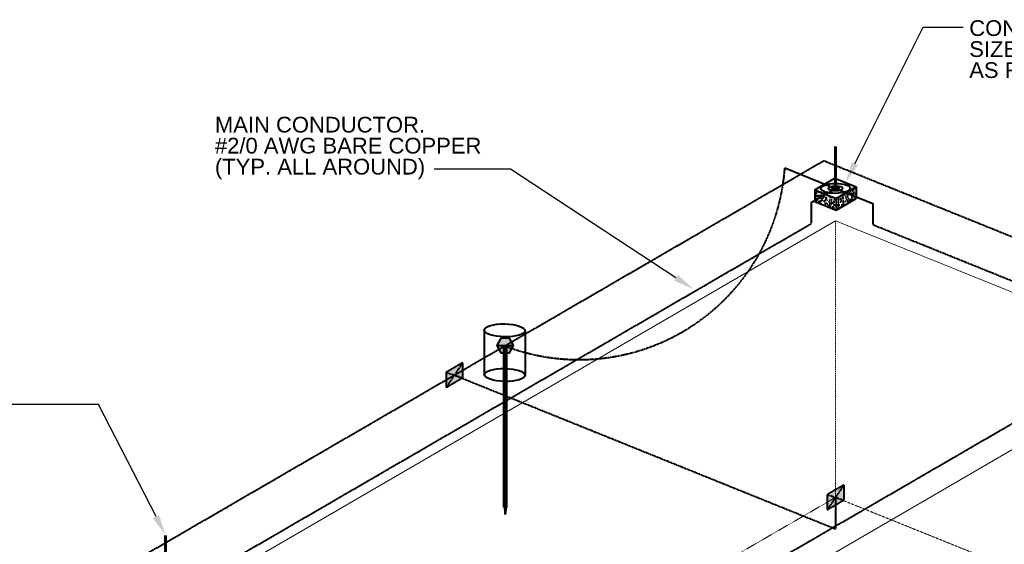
# Model space of a CAD drawing. Header units: inches. Extents: x 0 to 12596, y 259 to 10564.
# Tile 15 of 16: x 2354 to 2917, y 10232 to 10532. Entities that reach past the tile are written whole.
import ezdxf
from ezdxf import colors
from ezdxf.entities.mleader import LeaderData, LeaderLine
from ezdxf.math import Vec2, Vec3

# ---------------------------------------------------------------- set-up
doc = ezdxf.new("R2010")
doc.units = ezdxf.units.IN
doc.header["$MEASUREMENT"] = 0
doc.linetypes.add('DASHED2', pattern=[0.375, 0.25, -0.125])
doc.linetypes.add('HIDDEN2', pattern=[0.1875, 0.125, -0.0625])
for name, color, linetype, lineweight in [('E-ANNO-TEXT', 7, 'Continuous', 25), ('E-ISO-BLDG', 131, 'Continuous', 9), ('E-ISO-GES', 7, 'DASHED2', 40), ('E-ISO-LPS', 7, 'DASHED2', 40)]:
    doc.layers.add(name, color=color, linetype=linetype, lineweight=lineweight)
doc.styles.get("Standard").update_dxf_attribs({"font": 'arial.ttf'})

msp = doc.modelspace()

# ---------------------------------------------------------------- hatches: boundary and pattern name
at = {"layer": 'E-ISO-GES'}
h = msp.add_hatch(color=256, dxfattribs=at)
h.dxf.hatch_style = 1
h.paths.add_polyline_path([(2628.98, 10349.94), (2626.58, 10345.79), (2628.98, 10341.63), (2633.78, 10341.63), (2636.18, 10345.79), (2633.78, 10349.94)])
at = {"layer": 'E-ISO-GES', "linetype": 'HIDDEN2'}
h = msp.add_hatch(color=256, dxfattribs=at)
h.dxf.hatch_style = 1
h.paths.add_polyline_path([(2630.88, 10253.31), (2631.88, 10253.31), (2631.88, 10341.63), (2630.88, 10341.63)])
at = {"layer": 'E-ISO-GES'}
h = msp.add_hatch(color=256, dxfattribs=at)
h.dxf.hatch_style = 1
h.paths.add_polyline_path([(2607.04, 10327.35), (2607.04, 10335.97), (2597.64, 10330.52), (2597.64, 10321.89)])
h = msp.add_hatch(color=256, dxfattribs=at)
h.dxf.hatch_style = 1
h.paths.add_polyline_path([(2824.89, 10257.45), (2824.89, 10266.07), (2815.49, 10260.63), (2815.49, 10252)])
at = {"layer": 'E-ISO-GES', "linetype": 'HIDDEN2'}
h = msp.add_hatch(color=256, dxfattribs=at)
h.dxf.hatch_style = 1
h.paths.add_polyline_path([(2631.38, 10253.31), (2630.88, 10253.31), (2631.38, 10249.25)])
h.paths.add_polyline_path([(2631.88, 10253.31), (2631.38, 10253.31), (2631.38, 10249.25)])
at = {"layer": 'E-ISO-LPS', "linetype": 'Continuous'}
h = msp.add_hatch(dxfattribs=at)
h.set_pattern_fill('AR-CONC', color=256, scale=0.5)
h.set_pattern_definition([(50, (424.819, 8478.7522), (3.586301, -0.3137607), [0.375, -4.125]), (355, (424.819, 8478.7522), (-0.6937567, 3.7609607), [0.3, -3.3]), (100.45144, (425.1178, 8478.726), (2.8925442, 3.4472), [0.318701, -3.5057106]), (46.1842, (424.819, 8479.7522), (5.3362067, -0.8275964), [0.5625, -6.1875]), (96.63564, (425.2636, 8479.6833), (4.67331, 4.870593), [0.478052, -5.258569]), (351.18416, (424.819, 8479.752), (4.67331, 4.870593), [0.45, -4.95]), (21, (425.319, 8479.5022), (2.9845353, -2.0130945), [0.375, -4.125]), (326, (425.319, 8479.5022), (1.2165767, 3.6257502), [0.3, -3.3]), (71.45144, (425.5676, 8479.3345), (4.201112, 1.6126558), [0.318701, -3.5057106]), (37.5, (424.8189, 8478.7522), (0.0607993, 1.66446927), [0, -3.26, 0, -3.35, 0, -3.3125]), (7.5, (424.819, 8478.7522), (1.3153477, 1.9720586), [0, -1.91, 0, -3.185, 0, -1.2625]), (327.5, (423.7039, 8478.7522), (2.6691122, -0.11277436), [0, -1.25, 0, -3.9, 0, -5.175]), (317.5, (423.204, 8478.7522), (2.9159308, 0.5005249), [0, -1.625, 0, -2.59, 0, -3.675])])
h.paths.add_polyline_path([(2815.07, 10432.07), (2808.36, 10434.78), (2808.36, 10428.18)])
h.paths.add_polyline_path([(2820.6, 10429.84), (2815.07, 10432.07), (2808.36, 10428.18), (2820.6, 10423.24)])
h.paths.add_polyline_path([(2832.02, 10429.86), (2825.31, 10432.57), (2820.6, 10429.84), (2820.6, 10423.24)])
h.paths.add_polyline_path([(2832.02, 10436.46), (2825.31, 10432.57), (2832.02, 10429.86)])
at = {"layer": 'E-ISO-LPS'}
h = msp.add_hatch(color=256, dxfattribs=at)
h.dxf.hatch_style = 1
edge = h.paths.add_edge_path()
edge.add_ellipse((2820.19, 10435.62), major_axis=(2.1, 0.02), ratio=0.336663, start_angle=89.798, end_angle=129.0017)
edge.add_line((2818.86, 10436.16), (2820.19, 10435.62))
edge.add_line((2820.19, 10435.62), (2820.19, 10436.33))
edge = h.paths.add_edge_path()
edge.add_ellipse((2820.19, 10435.62), major_axis=(2.1, 0.02), ratio=0.336663, start_angle=309.0017, end_angle=449.798)
edge.add_line((2820.19, 10436.33), (2820.19, 10435.62))
edge.add_line((2820.19, 10435.62), (2821.52, 10435.08))
edge = h.paths.add_edge_path()
edge.add_line((2820.19, 10435.62), (2819.12, 10435))
edge.add_ellipse((2820.19, 10435.62), major_axis=(2.1, 0.02), ratio=0.336663, start_angle=239.2739, end_angle=309.0017)
edge.add_line((2821.52, 10435.08), (2820.19, 10435.62))
edge = h.paths.add_edge_path()
edge.add_line((2820.19, 10435.62), (2818.86, 10436.16))
edge.add_ellipse((2820.19, 10435.62), major_axis=(2.1, 0.02), ratio=0.336663, start_angle=129.0017, end_angle=239.2739)
edge.add_line((2819.12, 10435), (2820.19, 10435.62))

# ---------------------------------------------------------------- linework, layer by layer
at = {"layer": 'E-ISO-BLDG', "linetype": 'Continuous'}
msp.add_line((2460.75, 10208.42), (2820.19, 10417.02), dxfattribs=at)
at = {"layer": 'E-ISO-BLDG'}
for p in [(2820.19, 10417.02), (2652.33, 10130.29)]:
    msp.add_line(p, (3012.62, 10339.38), dxfattribs=at)
at = {"layer": 'E-ISO-BLDG', "linetype": 'HIDDEN2'}
for p, q in [((2820.19, 10259.03), (2820.19, 10417.02)), ((2820.19, 10259.03), (2621.33, 10143.63)), ((3012.62, 10181.39), (2820.19, 10259.03))]:
    msp.add_line(p, q, dxfattribs=at)
at = {"layer": 'E-ISO-GES'}
for p, q in [((2421.78, 10224.15), (2813.51, 10451.48)), ((2626.58, 10345.79), (2636.18, 10345.79)), ((2630.88, 10345.79), (2631.88, 10345.79)), ((2607.04, 10335.97), (2597.64, 10330.52)), ((2607.04, 10335.97), (2597.64, 10321.89)), ((2607.04, 10335.98), (2607.04, 10327.35)), ((2597.64, 10330.52), (2597.64, 10321.89)), ((2597.64, 10330.52), (2607.04, 10327.35)), ((2597.64, 10321.89), (2607.04, 10327.35)), ((2602.34, 10328.94), (2820.11, 10241.07)), ((2824.89, 10266.07), (2815.49, 10260.63)), ((2824.89, 10266.07), (2815.49, 10252)), ((2824.89, 10266.08), (2824.89, 10257.45)), ((2815.49, 10260.63), (2815.49, 10252)), ((2815.49, 10260.63), (2824.89, 10257.45)), ((2815.49, 10252), (2824.89, 10257.45)), ((2820.11, 10259.07), (2820.11, 10241.07)), ((2630.88, 10253.31), (2631.88, 10253.31)), ((2630.88, 10253.31), (2631.38, 10249.25)), ((2631.38, 10249.25), (2631.38, 10253.31)), ((2631.88, 10253.31), (2631.38, 10249.25))]:
    msp.add_line(p, q, dxfattribs=at)
at = {"layer": 'E-ISO-GES', "linetype": 'DASHED2'}
msp.add_line((2813.51, 10451.48), (2929.72, 10404.59), dxfattribs=at)
at = {"layer": 'E-ISO-GES', "linetype": 'Continuous'}
for p, q in [((2619.45, 10354.67), (2619.45, 10329.19)), ((2642.73, 10354.29), (2642.73, 10328.8))]:
    msp.add_line(p, q, dxfattribs=at)
at = {"layer": 'E-ISO-GES', "linetype": 'Continuous', "lineweight": 60}
for p, q in [((2630.88, 10345.79), (2630.88, 10253.31)), ((2631.88, 10345.79), (2631.88, 10253.31))]:
    msp.add_line(p, q, dxfattribs=at)
at = {"layer": 'E-ISO-GES', "linetype": 'Continuous'}
msp.add_lwpolyline([(2636.18, 10345.79), (2633.78, 10349.94), (2628.98, 10349.94), (2626.58, 10345.79), (2628.98, 10341.63), (2633.78, 10341.63)], close=True, dxfattribs=at)
for centre in [(2631.09, 10354.48), (2631.09, 10328.99)]:
    msp.add_ellipse(centre, major_axis=(11.64, -0.19), ratio=0.31706, dxfattribs=at)
at = {"layer": 'E-ISO-LPS', "linetype": 'Continuous', "lineweight": 60}
for p, q in [((2820.19, 10435.62), (2820.19, 10459.62)), ((2437.29, 10213.34), (2437.29, 10237.34))]:
    msp.add_line(p, q, dxfattribs=at)
at = {"layer": 'E-ISO-LPS', "linetype": 'Continuous'}
for p, q in [((2791.24, 10447.3), (2820.19, 10435.62)), ((2808.36, 10434.78), (2819.78, 10441.4)), ((2819.78, 10441.4), (2832.02, 10436.46)), ((2806.3, 10427.56), (2820.19, 10435.62)), ((2808.36, 10434.78), (2808.36, 10428.18)), ((2808.36, 10434.78), (2820.6, 10429.84)), ((2820.19, 10435.62), (2841.48, 10427.03)), ((2820.6, 10429.84), (2832.02, 10436.46)), ((2832.02, 10436.46), (2832.02, 10429.86)), ((2808.36, 10428.18), (2820.6, 10423.24)), ((2820.6, 10423.24), (2832.02, 10429.86)), ((2820.6, 10429.84), (2820.6, 10423.24))]:
    msp.add_line(p, q, dxfattribs=at)
at = {"layer": 'E-ISO-LPS', "linetype": 'DASHED2'}
for p, q in [((2806.3, 10427.56), (2806.3, 10415.49)), ((2841.48, 10427.03), (2841.48, 10414.96))]:
    msp.add_line(p, q, dxfattribs=at)
at = {"layer": 'E-ISO-LPS'}
for p, q in [((2445.49, 10206.1), (2806.3, 10415.49)), ((2841.48, 10414.96), (2991.34, 10354.49)), ((2624.5, 10129.08), (2985.91, 10338.82))]:
    msp.add_line(p, q, dxfattribs=at)
msp.add_arc((2673.6, 10455.72), 117.94, 248.7648, 355.9077, dxfattribs=at)
at = {"layer": 'E-ISO-LPS', "linetype": 'Continuous'}
for major_axis in [(8.41, 0.09), (4.2, 0.04), (2.1, 0.02)]:
    msp.add_ellipse((2820.19, 10435.62), major_axis=major_axis, ratio=0.336663, dxfattribs=at)

# ---------------------------------------------------------------- texts
at = {"layer": 'E-ANNO-TEXT', "char_height": 9, "attachment_point": 1, "line_spacing_factor": 0.8}
for s, width, insert in [('\\A1;CONCRETE BLOCK.  SIZE AND LOCATION AS REQUIRED (TYP.)', 141.5068, (2896.62, 10531.75)), ('\\A1;MAIN CONDUCTOR.\\P#2/0 AWG BARE COPPER\\P(TYP. ALL AROUND)', 173.7509, (2465.48, 10476.57))]:
    msp.add_mtext_dynamic_manual_height_columns(s, width=width, gutter_width=48, heights=[36.56], dxfattribs=dict(at, insert=insert))

# ---------------------------------------------------------------- leaders
at = {"layer": 'E-ANNO-TEXT'}
ml = msp.add_multileader_mtext('Standard', dxfattribs=at)
ml.set_content('', color=256)
ml.set_leader_properties()
ml.build(insert=Vec2(0, 0))
ml.multileader.update_dxf_attribs({"dogleg_length": 0.36, "arrow_head_size": 12, "scale": 48})
ctx = ml.context
ctx.base_point, ctx.scale, ctx.char_height, ctx.arrow_head_size, ctx.landing_gap_size, ctx.plane_origin = Vec3(2893.06, 10527.73), 48, 8.64, 12, 4.32, Vec3(2433.12, 10449.98)
notes = []
notes.append((ctx, [(0, (1, 1, 0), (2870.27, 10527.73), (1, 0), 22.79, [(0, [(2825.9, 10438.93)], 0, [])])]))
ctx.mtext.insert, ctx.mtext.flow_direction = Vec3(2897.38, 10532.05), 5
ml = msp.add_multileader_mtext('Standard', dxfattribs=at)
ml.set_content('', color=256)
ml.set_leader_properties()
ml.build(insert=Vec2(0, 0))
ml.multileader.update_dxf_attribs({"dogleg_length": 0.36, "arrow_head_size": 12, "scale": 48})
ctx = ml.context
ctx.base_point, ctx.scale, ctx.char_height, ctx.arrow_head_size, ctx.landing_gap_size, ctx.plane_origin = Vec3(2582.19, 10446.54), 48, 8.64, 12, 4.32, Vec3(2362.69, 10388.06)
ctx.text_align_type = 2
notes.append((ctx, [(1, (1, 1, 0), (2634.34, 10446.54), (-1, 0), 43.51, [(0, [(2739.01, 10378.01)], 0, [])])]))
ctx.mtext.insert, ctx.mtext.alignment, ctx.mtext.flow_direction = Vec3(2586.51, 10450.86), 3, 5
ml = msp.add_multileader_mtext('Standard', dxfattribs=at)
ml.set_content('', color=256)
ml.set_leader_properties()
ml.build(insert=Vec2(0, 0))
ml.multileader.update_dxf_attribs({"dogleg_length": 0.36, "arrow_head_size": 12, "scale": 48})
ctx = ml.context
ctx.base_point, ctx.scale, ctx.char_height, ctx.arrow_head_size, ctx.landing_gap_size, ctx.plane_origin = Vec3(2339.75, 10312.08), 48, 8.64, 12, 4.32, Vec3(2053.15, 10262.87)
ctx.text_align_type = 2
notes.append((ctx, [(1, (1, 1, 0), (2398.92, 10312.08), (-1, 0), 50.53, [(0, [(2437.29, 10237.34)], 0, [])])]))
ctx.mtext.insert, ctx.mtext.alignment, ctx.mtext.flow_direction = Vec3(2344.07, 10316.4), 3, 5
for ctx, leaders in notes:
    for number, flags, end, landing, length, lines in leaders:
        leader = LeaderData()
        leader.index, (leader.has_last_leader_line, leader.has_dogleg_vector, leader.attachment_direction) = number, flags
        leader.last_leader_point, leader.dogleg_vector, leader.dogleg_length = Vec3(end), Vec3(landing), length
        for number, points, colour, breaks in lines:
            line = LeaderLine()
            line.index, line.vertices, line.color, line.breaks = number, Vec3.list(points), colors.encode_raw_color(colour), breaks
            leader.lines.append(line)
        ctx.leaders.append(leader)

doc.saveas('drawing.dxf')
